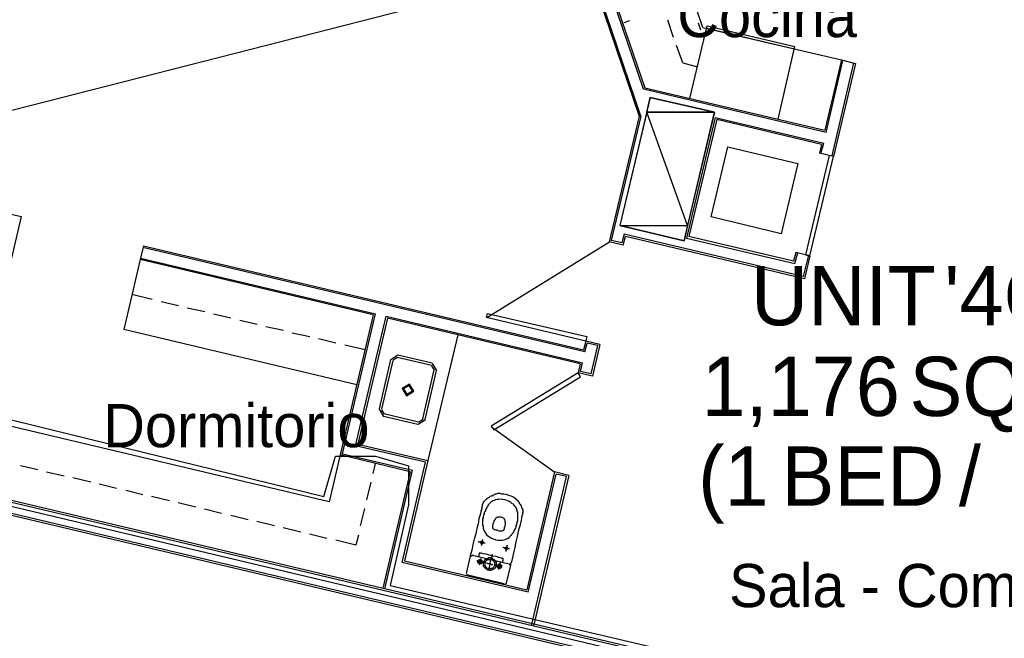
# Model space of a CAD drawing. Header units: feet. Extents: x -79 to 198, y -22 to 181.
# Tile 172 of 256: x 49 to 77, y 130 to 147. Entities that reach past the tile are written whole.
import ezdxf
from ezdxf.enums import TextEntityAlignment as Align

# ---------------------------------------------------------------- set-up
doc = ezdxf.new("R2010")
doc.units = ezdxf.units.FT
for name, color, linetype in [('A-AREA-COMUN', 252, 'CONTINUOUS'), ('A-AREA-UNIDAD', 30, 'CONTINUOUS'), ('A-LINEA', 7, 'CONTINUOUS'), ('A-MURO-CONCRETO', 8, 'CONTINUOUS'), ('A-NOMBRE-ESPACIO', 2, 'CONTINUOUS'), ('A-TEXTO-PDF', 3, 'CONTINUOUS')]:
    doc.layers.add(name, color=color, linetype=linetype)

msp = doc.modelspace()

# ---------------------------------------------------------------- linework, layer by layer
at = {"layer": 'A-AREA-COMUN'}
msp.add_lwpolyline([(77.04, 126.7733), (47.648, 133.7422)], dxfattribs=at)
at = {"layer": 'A-AREA-UNIDAD'}
msp.add_lwpolyline([(48.128, 136.0533), (57.76, 133.6889), (58.08, 134.8089), (59.2, 134.8089), (60.112, 134.5422), (60.112, 133.4578), (59.6, 131.2178), (77.84, 126.9333)], dxfattribs=at)
at = {"layer": 'A-LINEA'}
for p, q in [((106.2631, 159.0395), (36.6895, 141.2395)), ((106.2631, 159.0395), (36.6895, 141.2395)), ((66.5733, 144.2578), (63.04, 154.6311)), ((63.3733, 154.7511), (66.68, 145.0444)), ((66.1067, 146.8578), (66.2667, 146.9111)), ((67.48, 146.4444), (67.32, 146.9244)), ((68.24, 146.6444), (68.1733, 146.8444)), ((68.2933, 146.7244), (72.1467, 145.8178)), ((68.4, 146.6978), (70.84, 146.1244)), ((67.7333, 145.7378), (67.56, 146.2178)), ((70.3867, 144.1778), (70.8533, 146.1911)), ((67.7333, 145.7378), (68.1467, 145.6311)), ((72.1467, 145.8178), (71.68, 143.8711)), ((71.72, 143.8044), (72.1867, 145.8044)), ((72.48, 145.7378), (71.88, 143.1511)), ((72.5333, 145.7244), (71.92, 143.1378)), ((72.1467, 145.8178), (72.5333, 145.7244)), ((66.68, 145.0444), (71.68, 143.8711)), ((66.52, 144.2578), (65.6933, 140.7644)), ((66.5733, 144.2578), (65.7467, 140.8044)), ((68.64, 144.2178), (67.84, 140.8711)), ((68.64, 144.2178), (71.6533, 143.5111)), ((68.68, 144.1644), (67.9067, 140.9111)), ((71.5867, 143.4711), (68.68, 144.1644)), ((68.9867, 143.4044), (70.9333, 142.9378)), ((71.5867, 143.4711), (71.5333, 143.2311)), ((71.5733, 143.2178), (71.6533, 143.5111)), ((71.92, 143.1378), (71.5333, 143.2311)), ((44.0533, 142.7244), (49.3467, 141.4711)), ((49.3467, 141.4711), (48.7333, 138.8844)), ((66.1067, 140.9778), (66.04, 140.7378)), ((71.08, 139.8044), (66.1067, 140.9778)), ((52.7467, 140.6578), (52.6533, 140.2711)), ((52.7467, 140.6578), (64.9733, 137.7644)), ((65.699, 140.755), (62.2894, 138.6501)), ((66.08, 140.6711), (65.6933, 140.7644)), ((66.04, 140.7378), (65.7467, 140.8044)), ((66.08, 140.6711), (66.1467, 140.9111)), ((71.12, 139.7378), (66.1467, 140.9111)), ((67.84, 140.8711), (70.8533, 140.1644)), ((70.8133, 140.2311), (67.9067, 140.9111)), ((65.0133, 137.7111), (52.7333, 140.6044)), ((70.88, 140.4711), (70.8133, 140.2311)), ((70.8533, 140.1644), (70.9333, 140.4578)), ((71.2667, 140.3778), (70.88, 140.4711)), ((71.2267, 140.3911), (71.08, 139.8044)), ((52.6533, 140.2711), (52.2, 138.3244)), ((59.1333, 138.7378), (52.6533, 140.2711)), ((52.6667, 140.3111), (59.2, 138.7644)), ((71.2667, 140.3778), (71.12, 139.7378)), ((52.9867, 139.1644), (52.4267, 139.2978)), ((53.72, 138.9911), (53.24, 139.0978)), ((54.4533, 138.8178), (53.96, 138.9244)), ((55.1733, 138.6444), (54.6933, 138.7511)), ((58.28, 134.8711), (59.2, 138.7644)), ((55.9067, 138.4711), (55.4267, 138.5778)), ((59.1333, 138.7378), (58.2133, 134.8444)), ((59.5333, 138.6444), (58.7067, 135.1378)), ((64.88, 137.3778), (59.5333, 138.6444)), ((58.68, 136.7911), (52.2, 138.3244)), ((56.64, 138.2978), (56.1467, 138.4044)), ((57.3733, 138.1244), (56.88, 138.2311)), ((58.0933, 137.9511), (57.6133, 138.0711)), ((61.48, 138.1778), (60.6533, 134.6844)), ((65.04, 138.0044), (64.9733, 137.7644)), ((65.0133, 137.7111), (65.08, 137.9511)), ((65.4267, 137.9111), (65.04, 138.0044)), ((65.3733, 137.8844), (65.08, 137.9511)), ((58.9067, 137.7644), (58.3467, 137.8978)), ((65.1867, 137.0978), (65.3733, 137.8844)), ((65.4267, 137.9111), (65.2267, 137.0311)), ((59.6133, 137.4978), (59.2933, 136.1244)), ((59.68, 137.4711), (59.36, 136.1111)), ((59.8184, 137.6133), (59.6178, 137.4895)), ((59.803, 137.5484), (59.6827, 137.4741)), ((60.76, 137.3244), (59.8, 137.5511)), ((60.7733, 137.3911), (59.8133, 137.6178)), ((60.9022, 137.1861), (60.7784, 137.3866)), ((64.88, 137.3778), (64.8267, 137.1244)), ((64.8933, 137.1644), (64.9467, 137.4044)), ((60.5067, 135.8444), (60.8267, 137.2044)), ((60.5733, 135.8311), (60.8933, 137.1911)), ((60.8373, 137.2014), (60.763, 137.3218)), ((65.2267, 137.0311), (64.8267, 137.1244)), ((65.1867, 137.0978), (64.8933, 137.1644)), ((59.2978, 136.1161), (59.4216, 135.9156)), ((59.3627, 136.1008), (59.437, 135.9805)), ((57.9067, 133.5378), (48.0267, 135.8844)), ((59.4133, 135.9244), (60.3733, 135.6978)), ((59.4267, 135.9911), (60.3867, 135.7644)), ((60.3816, 135.7023), (60.5822, 135.8261)), ((60.397, 135.7671), (60.5173, 135.8414)), ((62.4229, 135.6287), (64.1818, 134.3603)), ((60.5867, 134.6444), (58.64, 135.0978)), ((58.7067, 135.1378), (60.6533, 134.6844)), ((58.2133, 134.8444), (57.9067, 133.5378)), ((60.16, 134.3778), (58.2133, 134.8444)), ((58.28, 134.8711), (60.2267, 134.4178)), ((59.9333, 131.8578), (60.5867, 134.6444)), ((60.6533, 134.6844), (60, 131.8978)), ((49.8133, 134.4311), (49.3333, 134.5378)), ((50.5467, 134.2578), (50.0533, 134.3644)), ((59.1867, 134.6044), (59.12, 134.3244)), ((60.16, 134.3778), (59.4, 131.1378)), ((59.4533, 131.1244), (60.2267, 134.4178)), ((64.1733, 134.3778), (63.4, 131.0978)), ((64.5733, 134.2711), (64.1733, 134.3778)), ((51.28, 134.0844), (50.7867, 134.2044)), ((63.44, 131.0311), (64.2133, 134.3111)), ((63.5333, 130.0978), (64.5067, 134.2444)), ((64.5733, 134.2711), (63.5867, 130.0844)), ((64.5067, 134.2444), (64.2133, 134.3111)), ((77.9867, 126.6844), (47.4933, 133.8978)), ((77.9467, 126.7511), (47.56, 133.9378)), ((52, 133.9111), (51.52, 134.0311)), ((52.7333, 133.7378), (52.2533, 133.8578)), ((59.0667, 134.0844), (58.9467, 133.5911)), ((78.2133, 126.3244), (47.4267, 133.6044)), ((53.4667, 133.5644), (52.9733, 133.6844)), ((78.2533, 126.2578), (47.4667, 133.5378)), ((54.2, 133.3911), (53.7067, 133.5111)), ((54.92, 133.2178), (54.44, 133.3378)), ((58.8933, 133.3511), (58.7733, 132.8711)), ((55.6533, 133.0444), (55.1733, 133.1644)), ((56.3867, 132.8711), (55.8933, 132.9911)), ((57.12, 132.6978), (56.6267, 132.8178)), ((57.84, 132.5244), (57.36, 132.6444)), ((58.6533, 132.3378), (58.0933, 132.4711)), ((58.72, 132.6178), (58.6533, 132.3378)), ((61.72, 131.5511), (61.84, 132.0311)), ((61.8974, 132.0565), (61.8413, 132.0219)), ((61.8933, 132.0578), (62.9067, 131.8178)), ((63.44, 131.0311), (59.9333, 131.8578)), ((60, 131.8978), (63.4, 131.0978)), ((62.9467, 131.7778), (62.8267, 131.2844)), ((62.9587, 131.7604), (62.9241, 131.8165)), ((61.7213, 131.5419), (61.7559, 131.4857)), ((62.7733, 131.2578), (61.76, 131.4978)), ((62.7826, 131.2457), (62.8387, 131.2804))]:
    msp.add_line(p, q, dxfattribs=at)
for points in [[(63.3733, 154.7511), (63, 154.6178), (66.52, 144.2578)], [(71.72, 143.8044), (66.64, 145.0044), (63.3333, 154.7244)], [(68.2933, 146.7244), (66.44, 152.1644), (64.48, 151.5111)], [(67.9333, 144.7511), (68.4133, 146.7644), (70.8533, 146.1911)], [(67.7733, 140.7911), (68.6133, 144.3644), (66.8267, 144.7778), (65.9867, 141.2178), (67.7733, 140.7911)], [(70.9333, 142.9378), (70.4667, 140.9911), (68.52, 141.4578), (68.9867, 143.4044)], [(71.8, 143.1644), (71.1467, 140.4044), (71.2667, 140.3778), (71.92, 143.1378), (71.8, 143.1644)], [(65.04, 138.0044), (62.28, 138.6578), (62.3067, 138.7778), (65.0667, 138.1378), (65.04, 138.0044)], [(58.64, 135.0978), (59.4933, 138.6978), (64.9467, 137.4044)], [(64.8267, 137.1244), (62.4133, 135.6444), (62.48, 135.5378), (64.8933, 137.0178), (64.8267, 137.1244)], [(60.0616, 136.4889), (60.2622, 136.6127), (60.1384, 136.8133), (59.9378, 136.6895), (60.0616, 136.4889)], [(60.0708, 136.5278), (60.2233, 136.6219), (60.1292, 136.7744), (59.9767, 136.6803), (60.0708, 136.5278)], [(61.84, 132.0311), (61.84, 132.0578), (61.8667, 132.1378), (61.8933, 132.2444), (61.92, 132.3911), (61.96, 132.5378), (62, 132.6978), (62.0267, 132.8444), (62.0667, 132.9778), (62.08, 133.0844), (62.1067, 133.1644), (62.12, 133.2178), (62.1333, 133.2578), (62.1333, 133.2978), (62.1467, 133.3111), (62.1467, 133.3244), (62.1467, 133.3378), (62.1467, 133.3511), (62.16, 133.3644), (62.16, 133.3778), (62.16, 133.4044), (62.16, 133.4178), (62.1733, 133.4311), (62.1733, 133.4444), (62.1733, 133.4578), (62.1733, 133.4711), (62.1867, 133.4844), (62.1867, 133.4978), (62.1867, 133.5111), (62.2, 133.5244), (62.2, 133.5378), (62.2133, 133.5511), (62.2267, 133.5644), (62.24, 133.5778), (62.2533, 133.5911), (62.2667, 133.6044), (62.28, 133.6178), (62.2933, 133.6311), (62.3067, 133.6444), (62.32, 133.6444), (62.3333, 133.6578), (62.36, 133.6711), (62.3733, 133.6844), (62.3867, 133.6978), (62.4133, 133.7111), (62.4267, 133.7111), (62.4533, 133.7244), (62.48, 133.7378), (62.5067, 133.7511), (62.5333, 133.7644), (62.56, 133.7644), (62.6, 133.7778), (62.64, 133.7778), (62.6933, 133.7644), (62.76, 133.7644), (62.8267, 133.7511), (62.8933, 133.7244), (62.96, 133.7111), (63, 133.6844), (63.04, 133.6711), (63.08, 133.6444), (63.0933, 133.6178), (63.12, 133.6044), (63.1333, 133.5778), (63.1467, 133.5644), (63.1733, 133.5378), (63.1867, 133.5244), (63.1867, 133.5111), (63.2, 133.4844), (63.2133, 133.4711), (63.2267, 133.4578), (63.24, 133.4311), (63.24, 133.4178), (63.2533, 133.4044), (63.2533, 133.3778), (63.2667, 133.3644), (63.28, 133.3511), (63.28, 133.3378), (63.28, 133.3244), (63.2933, 133.2978), (63.2933, 133.2844), (63.2933, 133.2711), (63.2933, 133.2578), (63.2933, 133.2444), (63.28, 133.2311), (63.28, 133.2178), (63.28, 133.1911), (63.28, 133.1778), (63.2667, 133.1644), (63.2667, 133.1511), (63.2667, 133.1378), (63.2667, 133.1244), (63.2533, 133.1111), (63.2533, 133.0978), (63.2533, 133.0844), (63.2533, 133.0711), (63.2533, 133.0578), (63.24, 133.0444), (63.24, 133.0311), (63.24, 133.0044), (63.2267, 132.9644), (63.2133, 132.8978), (63.1867, 132.8178), (63.16, 132.7111), (63.1333, 132.5778), (63.0933, 132.4311), (63.0667, 132.2711), (63.0267, 132.1244), (63, 131.9911), (62.9733, 131.8711), (62.9467, 131.8044), (62.9467, 131.7778)], [(62.5333, 132.4844), (62.6, 132.4711), (62.6667, 132.4711), (62.72, 132.4711), (62.76, 132.4844), (62.8, 132.4978), (62.84, 132.5111), (62.8667, 132.5244), (62.9067, 132.5511), (62.92, 132.5644), (62.9467, 132.5911), (62.96, 132.6044), (62.9733, 132.6178), (62.9867, 132.6444), (63, 132.6578), (63.0133, 132.6711), (63.0267, 132.6844), (63.04, 132.7111), (63.0533, 132.7244), (63.0533, 132.7378), (63.0667, 132.7644), (63.08, 132.7778), (63.0933, 132.8044), (63.0933, 132.8178), (63.1067, 132.8444), (63.1067, 132.8711), (63.12, 132.8978), (63.12, 132.9244), (63.1333, 132.9511), (63.1333, 132.9778), (63.1467, 133.0044), (63.1467, 133.0311), (63.1467, 133.0578), (63.1467, 133.0844), (63.1467, 133.1111), (63.1467, 133.1378), (63.1467, 133.1511), (63.1467, 133.1778), (63.1467, 133.1911), (63.1467, 133.2178), (63.1467, 133.2311), (63.1467, 133.2444), (63.1333, 133.2711), (63.1333, 133.2844), (63.1333, 133.3111), (63.12, 133.3244), (63.12, 133.3511), (63.1067, 133.3644), (63.0933, 133.3911), (63.0667, 133.4178), (63.0533, 133.4444), (63.0267, 133.4711), (62.9867, 133.4978), (62.96, 133.5244), (62.9067, 133.5511), (62.8533, 133.5778), (62.7867, 133.5911), (62.7333, 133.6044), (62.6667, 133.6178), (62.6133, 133.6044), (62.5733, 133.6044), (62.5333, 133.5911), (62.4933, 133.5778), (62.4667, 133.5644), (62.44, 133.5511), (62.4133, 133.5378), (62.3867, 133.5111), (62.3733, 133.4978), (62.36, 133.4844), (62.3467, 133.4711), (62.3333, 133.4578), (62.32, 133.4444), (62.32, 133.4311), (62.3067, 133.4044), (62.2933, 133.3911), (62.28, 133.3778), (62.28, 133.3644), (62.2667, 133.3378), (62.2533, 133.3244), (62.2533, 133.2978), (62.24, 133.2711), (62.2267, 133.2578), (62.2133, 133.2311), (62.2133, 133.2044), (62.2, 133.1778), (62.2, 133.1511), (62.1867, 133.1244), (62.1867, 133.0978), (62.1733, 133.0711), (62.1733, 133.0444), (62.1733, 133.0178), (62.1733, 132.9911), (62.1733, 132.9778), (62.1733, 132.9511), (62.1733, 132.9244), (62.1733, 132.9111), (62.1733, 132.8844), (62.1867, 132.8711), (62.1867, 132.8444), (62.1867, 132.8311), (62.1867, 132.8044), (62.2, 132.7778), (62.2, 132.7644), (62.2133, 132.7378), (62.2267, 132.7111), (62.24, 132.6844), (62.2667, 132.6444), (62.2933, 132.6178), (62.32, 132.5911), (62.36, 132.5644), (62.4, 132.5378), (62.4667, 132.5111), (62.5333, 132.4978)], [(62.4933, 132.7644), (62.48, 132.7778), (62.4667, 132.7911), (62.4533, 132.8044), (62.4533, 132.8178), (62.4533, 132.8311), (62.4533, 132.8444), (62.4533, 132.8578), (62.4533, 132.8711), (62.4533, 132.8844), (62.4667, 132.8978), (62.4667, 132.9111), (62.4667, 132.9244), (62.4667, 132.9511), (62.48, 132.9644), (62.48, 132.9778), (62.4933, 132.9911), (62.4933, 133.0044), (62.4933, 133.0178), (62.5067, 133.0178), (62.5067, 133.0311), (62.52, 133.0444), (62.52, 133.0578), (62.5333, 133.0578), (62.5333, 133.0711), (62.5467, 133.0844), (62.5467, 133.0978), (62.56, 133.1111), (62.5733, 133.1111), (62.6, 133.1244), (62.6133, 133.1244), (62.64, 133.1244), (62.68, 133.1244), (62.72, 133.1111), (62.7467, 133.0978), (62.76, 133.0844), (62.7733, 133.0711), (62.7733, 133.0578), (62.7867, 133.0444), (62.7867, 133.0311), (62.7867, 133.0178), (62.7867, 133.0044), (62.7867, 132.9911), (62.7867, 132.9778), (62.8, 132.9644), (62.8, 132.9511), (62.8, 132.9378), (62.8, 132.9244), (62.8, 132.9111), (62.8, 132.8978), (62.7867, 132.8844), (62.7867, 132.8711), (62.7867, 132.8578), (62.7867, 132.8444), (62.7733, 132.8311), (62.7733, 132.8178), (62.7733, 132.8044), (62.7733, 132.7911), (62.7733, 132.7778), (62.76, 132.7778), (62.76, 132.7644), (62.76, 132.7511), (62.7467, 132.7511), (62.7467, 132.7378), (62.7333, 132.7378), (62.72, 132.7244), (62.7067, 132.7244), (62.6933, 132.7244), (62.68, 132.7244), (62.6667, 132.7244), (62.64, 132.7244), (62.6133, 132.7378), (62.5733, 132.7511), (62.5467, 132.7511), (62.52, 132.7644), (62.4933, 132.7644)], [(62.1733, 132.4978), (62.1733, 132.4844), (62.16, 132.4578), (62.16, 132.4311), (62.1467, 132.3911), (62.1467, 132.3644), (62.1333, 132.3378), (62.1333, 132.3244)], [(62.24, 132.3911), (62.2133, 132.3911), (62.2, 132.3911), (62.16, 132.4044), (62.1333, 132.4044), (62.1067, 132.4178), (62.08, 132.4178), (62.0667, 132.4311), (62.0533, 132.4311)], [(62.16, 132.4444), (62.1733, 132.4444), (62.1733, 132.4311), (62.1867, 132.4311), (62.1867, 132.4178), (62.1867, 132.4044), (62.1867, 132.3911), (62.1733, 132.3778), (62.16, 132.3778), (62.1467, 132.3778), (62.1333, 132.3778), (62.12, 132.3911), (62.12, 132.4044), (62.12, 132.4178), (62.12, 132.4311), (62.1333, 132.4311), (62.1333, 132.4444), (62.1467, 132.4444), (62.16, 132.4444)], [(62.92, 132.2311), (62.8933, 132.2311), (62.8667, 132.2311), (62.84, 132.2444), (62.8133, 132.2444), (62.7867, 132.2578), (62.76, 132.2578), (62.7467, 132.2711), (62.7333, 132.2711)], [(62.84, 132.2844), (62.8533, 132.2844), (62.8533, 132.2711), (62.8667, 132.2711), (62.8667, 132.2578), (62.8667, 132.2444), (62.8667, 132.2311), (62.8533, 132.2178), (62.84, 132.2178), (62.8267, 132.2178), (62.8133, 132.2178), (62.8, 132.2311), (62.8, 132.2444), (62.8, 132.2578), (62.8, 132.2711), (62.8133, 132.2711), (62.8133, 132.2844), (62.8267, 132.2844), (62.84, 132.2844)], [(62.8533, 132.3378), (62.8533, 132.3244), (62.84, 132.2978), (62.84, 132.2711), (62.8267, 132.2311), (62.8267, 132.2044), (62.8133, 132.1778), (62.8133, 132.1644)], [(62.12, 131.9378), (62.12, 131.9244), (62.1333, 131.9244), (62.1467, 131.9111), (62.16, 131.8978), (62.16, 131.8844), (62.16, 131.8711), (62.16, 131.8578), (62.16, 131.8444), (62.1467, 131.8444), (62.1467, 131.8311), (62.1333, 131.8311), (62.1333, 131.8178), (62.12, 131.8178), (62.1067, 131.8178), (62.0933, 131.8178), (62.08, 131.8178), (62.0667, 131.8178), (62.0667, 131.8311), (62.0533, 131.8444), (62.04, 131.8578), (62.04, 131.8711), (62.04, 131.8844), (62.0533, 131.8978), (62.0533, 131.9111), (62.0667, 131.9244), (62.08, 131.9244), (62.0933, 131.9378), (62.1067, 131.9378), (62.12, 131.9378)], [(62.7333, 131.8578), (62.7333, 131.8711), (62.7333, 131.8978), (62.7467, 131.9111), (62.7467, 131.9244), (62.7467, 131.9378), (62.7467, 131.9511), (62.7467, 131.9644), (62.7333, 131.9644), (62.72, 131.9644), (62.6933, 131.9778), (62.6267, 131.9911), (62.5467, 132.0178), (62.4533, 132.0311), (62.36, 132.0578), (62.2667, 132.0844), (62.1867, 132.0978), (62.1333, 132.1111), (62.1067, 132.1111), (62.1067, 132.1244), (62.0933, 132.1111), (62.08, 132.1111), (62.08, 132.0978), (62.08, 132.0844), (62.0667, 132.0711), (62.0667, 132.0578), (62.0667, 132.0444), (62.0667, 132.0311), (62.0667, 132.0178)], [(62.1067, 131.9111), (62.12, 131.8978), (62.1333, 131.8978), (62.1333, 131.8844), (62.1333, 131.8711), (62.1333, 131.8578), (62.12, 131.8578), (62.12, 131.8444), (62.1067, 131.8444), (62.0933, 131.8444), (62.08, 131.8444), (62.08, 131.8578), (62.0667, 131.8711), (62.0667, 131.8844), (62.08, 131.8844), (62.08, 131.8978), (62.0933, 131.8978), (62.0933, 131.9111), (62.1067, 131.9111)], [(62.12, 131.9644), (62.12, 131.9511), (62.12, 131.9244), (62.1067, 131.8978), (62.0933, 131.8578), (62.0933, 131.8311), (62.0933, 131.8044), (62.08, 131.7911)], [(62.4133, 131.9778), (62.44, 131.9778), (62.4667, 131.9511), (62.4933, 131.9378), (62.52, 131.9111), (62.5333, 131.8844), (62.5467, 131.8578), (62.5467, 131.8311), (62.5467, 131.8044), (62.5467, 131.7644), (62.5333, 131.7378), (62.52, 131.7111), (62.5067, 131.6844), (62.48, 131.6711), (62.4533, 131.6578), (62.4267, 131.6444), (62.4, 131.6311), (62.36, 131.6311), (62.3333, 131.6444), (62.3067, 131.6444), (62.28, 131.6711), (62.2533, 131.6844), (62.2267, 131.7111), (62.2133, 131.7378), (62.2, 131.7644), (62.2, 131.7911), (62.2, 131.8178), (62.2, 131.8578), (62.2133, 131.8844), (62.2267, 131.9111), (62.24, 131.9378), (62.2667, 131.9511), (62.2933, 131.9644), (62.32, 131.9778), (62.3467, 131.9911), (62.3867, 131.9911), (62.4133, 131.9778)], [(62.4, 131.9378), (62.4267, 131.9378), (62.44, 131.9244), (62.4667, 131.9111), (62.48, 131.8844), (62.4933, 131.8711), (62.5067, 131.8444), (62.5067, 131.8311), (62.5067, 131.8044), (62.5067, 131.7778), (62.4933, 131.7511), (62.48, 131.7378), (62.4667, 131.7111), (62.4533, 131.6978), (62.4267, 131.6844), (62.4133, 131.6844), (62.3867, 131.6711), (62.36, 131.6711), (62.3467, 131.6844), (62.32, 131.6844), (62.2933, 131.6978), (62.28, 131.7111), (62.2667, 131.7244), (62.2533, 131.7511), (62.24, 131.7644), (62.24, 131.7911), (62.24, 131.8178), (62.24, 131.8444), (62.2533, 131.8578), (62.2533, 131.8844), (62.2667, 131.8978), (62.2933, 131.9244), (62.3067, 131.9244), (62.3333, 131.9378), (62.36, 131.9378), (62.3733, 131.9511), (62.4, 131.9378)], [(62.44, 132.0844), (62.44, 132.0711), (62.4267, 132.0311), (62.4133, 131.9644), (62.3867, 131.8978), (62.3733, 131.8178), (62.36, 131.7511), (62.3467, 131.6844), (62.3333, 131.6444), (62.3333, 131.6311)], [(62.2267, 131.8444), (62.2, 131.8444), (62.1733, 131.8578), (62.1333, 131.8711), (62.1067, 131.8711), (62.0667, 131.8844), (62.04, 131.8844), (62.0133, 131.8978)], [(62.4533, 131.7911), (62.44, 131.7911), (62.4267, 131.7911), (62.4, 131.8044), (62.3733, 131.8044), (62.3467, 131.8178), (62.32, 131.8178), (62.2933, 131.8311), (62.28, 131.8311)], [(62.72, 131.7244), (62.6933, 131.7378), (62.6667, 131.7378), (62.6267, 131.7511), (62.6, 131.7511), (62.56, 131.7644), (62.5333, 131.7778), (62.5067, 131.7778)], [(62.6533, 131.8044), (62.6667, 131.8044), (62.6667, 131.7911), (62.68, 131.7911), (62.68, 131.7778), (62.6933, 131.7778), (62.6933, 131.7644), (62.6933, 131.7511), (62.6933, 131.7378), (62.6933, 131.7244), (62.6933, 131.7111), (62.68, 131.7111), (62.68, 131.6978), (62.6667, 131.6978), (62.6533, 131.6844), (62.64, 131.6844), (62.6267, 131.6844), (62.6133, 131.6978), (62.6, 131.6978), (62.5867, 131.7111), (62.5867, 131.7244), (62.5733, 131.7378), (62.5733, 131.7511), (62.5733, 131.7644), (62.5867, 131.7644), (62.5867, 131.7778), (62.6, 131.7911), (62.6133, 131.8044), (62.6267, 131.8044), (62.64, 131.8044), (62.6533, 131.8044)], [(62.64, 131.7778), (62.6533, 131.7778), (62.6533, 131.7644), (62.6667, 131.7644), (62.6667, 131.7511), (62.6667, 131.7378), (62.6667, 131.7244), (62.6533, 131.7244), (62.6533, 131.7111), (62.64, 131.7111), (62.6267, 131.7111), (62.6267, 131.7244), (62.6133, 131.7244), (62.6133, 131.7378), (62.6, 131.7378), (62.6, 131.7511), (62.6133, 131.7511), (62.6133, 131.7644), (62.6133, 131.7778), (62.6267, 131.7778), (62.64, 131.7778)], [(62.6667, 131.8444), (62.6533, 131.8311), (62.6533, 131.8178), (62.6533, 131.7911), (62.64, 131.7644), (62.64, 131.7378), (62.6267, 131.7111), (62.6267, 131.6844), (62.6133, 131.6711), (62.6133, 131.6578)]]:
    msp.add_lwpolyline(points, dxfattribs=at)
at = {"layer": 'A-MURO-CONCRETO'}
for points in [[(66.8267, 144.7778), (68.6133, 144.3644), (66.7333, 144.3644), (66.8267, 144.7778), (66.8267, 144.7778)], [(66.7333, 144.3644), (65.9867, 141.2178), (67.8667, 141.2178), (66.7333, 144.3644)], [(66.7333, 144.3644), (68.6133, 144.3644), (67.8667, 141.2178), (66.7333, 144.3644), (66.7333, 144.3644)], [(65.9867, 141.2178), (67.8667, 141.2178), (67.7733, 140.7911), (65.9867, 141.2178), (65.9867, 141.2178)]]:
    msp.add_lwpolyline(points, dxfattribs=at)

# ---------------------------------------------------------------- texts
at = {"layer": 'A-NOMBRE-ESPACIO'}
for s, p in [('Cocina', (70.08, 146.4533)), ('Dormitorio', (55.328, 135.0578)), ('Sala - Comedor', (74.64, 130.6133))]:
    msp.add_text(s, height=1.2, dxfattribs=at).set_placement(p, align=Align.CENTER)
at = {"layer": 'A-TEXTO-PDF'}
for s, p in [("'4CE'", (77.5662, 138.4452)), ('UNIT', (72.2001, 138.4452)), ('1,176', (71.014, 135.9252)), ('SQ.', (75.9325, 135.9252)), ('(1', (69.1412, 133.4318)), ('/', (75.7161, 133.4318)), ('BED', (72.743, 133.4318))]:
    msp.add_text(s, height=1.646, dxfattribs=at).set_placement(p, align=Align.CENTER)

doc.saveas('drawing.dxf')
